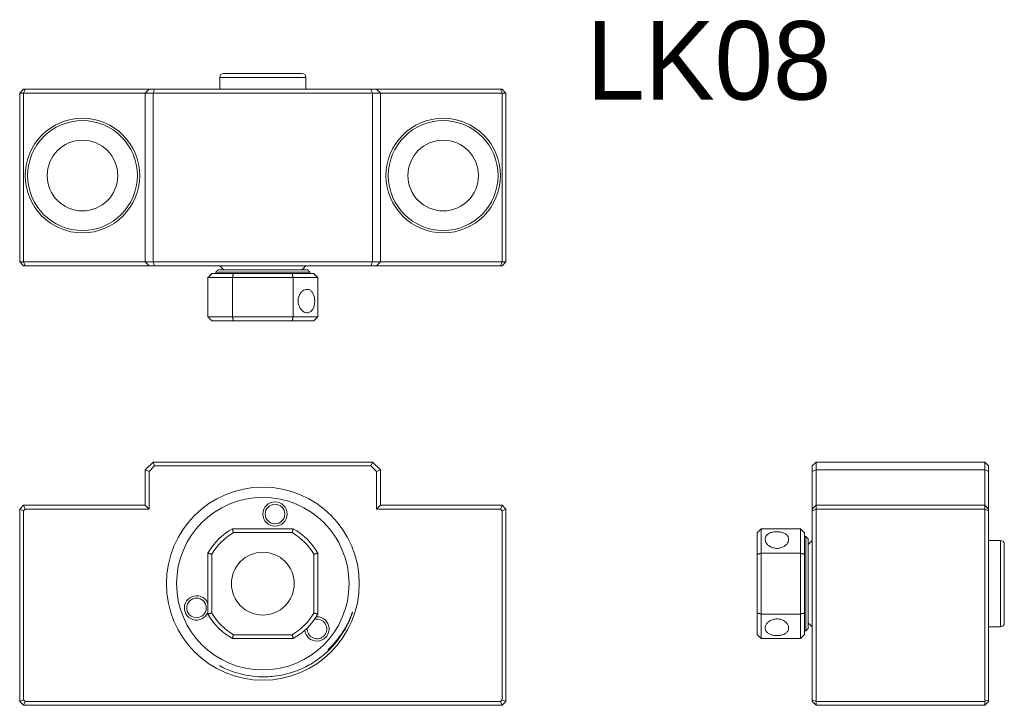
# Model space of a CAD drawing. Header units: millimetres. Extents: x 67 to 193, y 56 to 143.
import ezdxf

# ---------------------------------------------------------------- set-up
doc = ezdxf.new("R2010")
doc.units = ezdxf.units.MM

msp = doc.modelspace()

# ---------------------------------------------------------------- linework, layer by layer
at = {"color": 7, "linetype": 'Continuous', "lineweight": 15}
for p, q in [((103.5, 135.61), (92.5, 135.61)), ((93, 136.11), (103, 136.11)), ((67, 133.61), (67.5, 134.11)), ((67.5, 133.61), (67, 133.61)), ((67, 112.11), (67, 133.61)), ((67.5, 133.61), (67.7, 134.11)), ((67.5, 134.11), (67.7, 134.11)), ((83, 133.61), (67.5, 133.61)), ((67.5, 133.61), (67.5, 112.11)), ((67.7, 134.11), (83.5, 134.11)), ((83, 133.61), (83.5, 134.11)), ((84, 133.61), (83, 133.61)), ((83, 112.11), (83, 133.61)), ((83.5, 134.11), (84.2, 134.11)), ((84.2, 134.11), (84, 133.61)), ((112, 133.61), (84, 133.61)), ((84, 133.61), (84, 112.11)), ((84.2, 134.11), (111.79, 134.11)), ((111.79, 134.11), (112.5, 134.11)), ((111.79, 134.11), (112, 133.61)), ((113, 133.61), (112, 133.61)), ((112, 112.11), (112, 133.61)), ((112.5, 134.11), (113, 133.61)), ((112.5, 134.11), (128.29, 134.11)), ((113, 133.61), (113, 112.11)), ((128.5, 133.61), (113, 133.61)), ((128.29, 134.11), (128.5, 133.61)), ((128.29, 134.11), (128.5, 134.11)), ((128.5, 134.11), (129, 133.61)), ((129, 133.61), (128.5, 133.61)), ((128.5, 112.11), (128.5, 133.61)), ((129, 133.61), (129, 112.11)), ((67, 112.11), (67.5, 112.11)), ((67, 112.11), (67.5, 111.61)), ((67.5, 112.11), (83, 112.11)), ((67.7, 111.61), (67.5, 112.11)), ((83, 112.11), (84, 112.11)), ((83.5, 111.61), (83, 112.11)), ((84, 112.11), (112, 112.11)), ((84.2, 111.61), (84, 112.11)), ((111.79, 111.61), (112, 112.11)), ((112, 112.11), (113, 112.11)), ((112.5, 111.61), (113, 112.11)), ((113, 112.11), (128.5, 112.11)), ((128.5, 112.11), (128.29, 111.61)), ((128.5, 112.11), (129, 112.11)), ((129, 112.11), (128.5, 111.61)), ((67.7, 111.61), (67.5, 111.61)), ((83.5, 111.61), (67.7, 111.61)), ((84.2, 111.61), (83.5, 111.61)), ((111.79, 111.61), (84.2, 111.61)), ((91.5, 110.61), (94.25, 110.61)), ((104, 110.81), (92, 110.81)), ((92.3, 111.11), (103.7, 111.11)), ((94.25, 110.61), (101.74, 110.61)), ((101.74, 110.61), (104.5, 110.61)), ((112.5, 111.61), (111.79, 111.61)), ((128.29, 111.61), (112.5, 111.61)), ((128.5, 111.61), (128.29, 111.61)), ((94.12, 110.11), (91, 110.11)), ((91, 105.11), (91, 110.11)), ((101.87, 110.11), (94.12, 110.11)), ((94.12, 110.11), (94.12, 105.11)), ((101.87, 105.11), (101.87, 110.11)), ((105, 110.11), (101.87, 110.11)), ((105, 110.11), (105, 105.11)), ((91, 105.11), (94.12, 105.11)), ((94.25, 104.61), (91.5, 104.61)), ((94.12, 105.11), (101.87, 105.11)), ((101.74, 104.61), (94.25, 104.61)), ((104.5, 104.61), (101.74, 104.61)), ((101.87, 105.11), (105, 105.11)), ((83, 85.61), (84, 86.61)), ((83.5, 85.41), (83, 85.61)), ((83, 81.11), (83, 85.61)), ((84.2, 86.11), (83.5, 85.41)), ((83.5, 85.41), (83.5, 80.61)), ((84.2, 86.11), (84, 86.61)), ((84, 86.61), (112, 86.61)), ((111.79, 86.11), (84.2, 86.11)), ((111.79, 86.11), (112, 86.61)), ((112.5, 85.41), (111.79, 86.11)), ((112, 86.61), (113, 85.61)), ((112.5, 85.41), (113, 85.61)), ((112.5, 80.61), (112.5, 85.41)), ((113, 85.61), (113, 81.11)), ((168.05, 86.11), (168.55, 86.61)), ((168.05, 85.41), (168.05, 86.11)), ((168.05, 85.41), (168.55, 85.61)), ((168.05, 80.61), (168.05, 85.41)), ((168.55, 86.61), (168.55, 85.61)), ((168.55, 86.61), (190.05, 86.61)), ((168.55, 85.61), (168.55, 81.11)), ((190.05, 85.61), (168.55, 85.61)), ((190.05, 85.61), (190.05, 86.61)), ((190.55, 86.11), (190.05, 86.61)), ((190.05, 81.11), (190.05, 85.61)), ((190.55, 85.41), (190.05, 85.61)), ((190.55, 86.11), (190.55, 85.41)), ((190.55, 85.41), (190.55, 80.61)), ((67, 80.61), (67.5, 81.11)), ((67, 56.11), (67, 80.61)), ((67, 80.61), (67.5, 80.41)), ((67.7, 80.61), (67.5, 81.11)), ((67.5, 81.11), (83, 81.11)), ((67.7, 80.61), (67.5, 80.41)), ((67.5, 80.41), (67.5, 56.32)), ((83.5, 80.61), (67.7, 80.61)), ((83.5, 80.61), (83, 81.11)), ((112.5, 80.61), (113, 81.11)), ((128.29, 80.61), (112.5, 80.61)), ((113, 81.11), (128.5, 81.11)), ((128.5, 81.11), (128.29, 80.61)), ((128.5, 80.41), (128.29, 80.61)), ((128.5, 81.11), (129, 80.61)), ((129, 80.61), (128.5, 80.41)), ((128.5, 56.32), (128.5, 80.41)), ((129, 80.61), (129, 56.11)), ((168.55, 81.11), (168.05, 80.61)), ((168.55, 80.61), (168.05, 80.41)), ((168.05, 80.41), (168.05, 80.61)), ((168.05, 56.32), (168.05, 80.41)), ((168.55, 81.11), (168.55, 80.61)), ((168.55, 81.11), (190.05, 81.11)), ((190.05, 80.61), (168.55, 80.61)), ((168.55, 80.61), (168.55, 56.11)), ((190.05, 80.61), (190.05, 81.11)), ((190.55, 80.61), (190.05, 81.11)), ((190.05, 56.11), (190.05, 80.61)), ((190.55, 80.41), (190.05, 80.61)), ((190.55, 80.61), (190.55, 80.41)), ((190.55, 80.41), (190.55, 56.32)), ((94.12, 78.11), (101.87, 78.11)), ((161.55, 78.11), (161.55, 74.99)), ((161.55, 78.11), (166.55, 78.11)), ((166.55, 74.99), (166.55, 78.11)), ((101.74, 77.61), (94.25, 77.61)), ((161.05, 74.85), (161.05, 77.61)), ((167.05, 77.61), (167.05, 74.85)), ((167.25, 66.87), (167.25, 77.11)), ((167.55, 76.81), (167.55, 67.08)), ((192.05, 65.61), (192.05, 76.61)), ((192.55, 76.11), (192.55, 66.11)), ((91, 67.24), (91, 74.99)), ((91.5, 74.85), (91.5, 67.37)), ((104.5, 67.37), (104.5, 74.85)), ((105, 74.99), (105, 67.24)), ((161.05, 67.37), (161.05, 74.85)), ((161.55, 74.99), (161.55, 67.24)), ((166.55, 74.99), (161.55, 74.99)), ((166.55, 67.24), (166.55, 74.99)), ((167.05, 74.85), (167.05, 67.37)), ((161.05, 64.61), (161.05, 67.37)), ((161.55, 67.24), (166.55, 67.24)), ((161.55, 67.24), (161.55, 64.11)), ((166.55, 64.11), (166.55, 67.24)), ((167.05, 67.37), (167.05, 64.61)), ((167.25, 65.11), (167.25, 66.87)), ((167.55, 67.08), (167.55, 65.41)), ((101.87, 64.11), (94.12, 64.11)), ((94.25, 64.61), (101.74, 64.61)), ((166.55, 64.11), (161.55, 64.11)), ((67, 56.11), (67.5, 56.32)), ((67.5, 55.61), (67, 56.11)), ((67.5, 56.32), (67.7, 56.11)), ((67.5, 55.61), (67.7, 56.11)), ((128.5, 55.61), (67.5, 55.61)), ((67.7, 56.11), (128.29, 56.11)), ((128.29, 56.11), (128.5, 56.32)), ((128.5, 55.61), (128.29, 56.11)), ((129, 56.11), (128.5, 56.32)), ((129, 56.11), (128.5, 55.61)), ((168.55, 56.11), (168.05, 56.32)), ((168.05, 56.11), (168.05, 56.32)), ((168.55, 55.61), (168.05, 56.11)), ((168.55, 56.11), (168.55, 55.61)), ((168.55, 56.11), (190.05, 56.11)), ((190.05, 55.61), (168.55, 55.61)), ((190.55, 56.32), (190.05, 56.11)), ((190.05, 55.61), (190.05, 56.11)), ((190.05, 55.61), (190.55, 56.11)), ((190.55, 56.32), (190.55, 56.11))]:
    msp.add_line(p, q, dxfattribs=at)
at = {"color": 7, "linetype": 'Continuous', "lineweight": 15, "flags": 128}
msp.add_lwpolyline([(104.79, 66.88), (104.88, 66.89), (105.17, 66.87)], dxfattribs=at)
at = {"color": 7, "linetype": 'Continuous', "lineweight": 15}
for centre, radius in [((75, 123.11), 7.3), ((75, 123.11), 7), ((121, 123.11), 7.3), ((121, 123.11), 7), ((75, 123.11), 4.5), ((121, 123.11), 4.5), ((98, 71.11), 12.3), ((98, 71.11), 11), ((99.55, 79.98), 1.55), ((99.55, 79.98), 1.25), ((98, 71.11), 4), ((89.54, 68.02), 1.25)]:
    msp.add_circle(centre, radius, dxfattribs=at)
for centre, radius, start, end in [((93, 135.61), 0.5, 90, 180), ((103, 135.61), 0.5, 0, 90), ((98, 71.11), 8, 118.955, 151.045), ((98, 71.11), 8, 28.955, 61.045), ((98, 71.11), 7.5, 119.9264, 150.0736), ((98, 71.11), 7.5, 29.9264, 60.0736), ((192.05, 76.11), 0.5, 0, 90), ((89.54, 68.02), 1.55, 80.0852, 339.5851), ((89.54, 68.02), 1.55, 20.4149, 80.0852), ((98, 71.11), 8, 208.955, 241.045), ((98, 71.11), 7.5, 209.9264, 240.0736), ((98, 71.11), 7.5, 299.9264, 330.0736), ((98, 71.11), 8, 298.955, 331.045), ((104.9, 65.34), 1.55, 186.0237, 80.0852), ((104.9, 65.34), 1.25, 174.4967, 105.6737), ((98, 71.11), 12, 330.3215, 342.2774), ((192.05, 66.11), 0.5, 270, 0)]:
    msp.add_arc(centre, radius, start, end, dxfattribs=at)
for points in [[(92.5, 135.61), (92.5, 134.11)], [(103.5, 134.11), (103.5, 135.61)], [(91.5, 110.61), (91, 110.11)], [(92.3, 111.11), (92, 110.81)], [(92, 110.81), (92, 110.61)], [(92.5, 111.61), (93, 111.11)], [(94.12, 110.11), (94.25, 110.61)], [(101.87, 110.11), (101.74, 110.61)], [(103, 111.11), (103.5, 111.61)], [(104, 110.81), (103.7, 111.11)], [(104, 110.61), (104, 110.81)], [(105, 110.11), (104.5, 110.61)], [(91, 105.11), (91.5, 104.61)], [(94.12, 105.11), (94.25, 104.61)], [(101.87, 105.11), (101.74, 104.61)], [(104.5, 104.61), (105, 105.11)], [(94.12, 78.11), (94.25, 77.61)], [(101.87, 78.11), (101.74, 77.61)], [(161.55, 78.11), (161.05, 77.61)], [(166.55, 78.11), (167.05, 77.61)], [(167.25, 77.11), (167.05, 77.11)], [(167.55, 76.81), (167.25, 77.11)], [(168.05, 76.61), (167.55, 76.11)], [(192.05, 76.61), (190.55, 76.61)], [(91, 74.99), (91.5, 74.85)], [(104.5, 74.85), (105, 74.99)], [(161.05, 74.85), (161.55, 74.99)], [(166.55, 74.99), (167.05, 74.85)], [(91, 67.24), (91.5, 67.37)], [(104.5, 67.37), (105, 67.24)], [(161.05, 67.37), (161.55, 67.24)], [(166.55, 67.24), (167.05, 67.37)], [(167.25, 65.11), (167.55, 65.41)], [(167.55, 66.11), (168.05, 65.61)], [(190.55, 65.61), (192.05, 65.61)], [(94.25, 64.61), (94.12, 64.11)], [(101.74, 64.61), (101.87, 64.11)], [(161.05, 64.61), (161.55, 64.11)], [(167.05, 64.61), (166.55, 64.11)], [(167.05, 65.11), (167.25, 65.11)]]:
    msp.add_open_spline(points, degree=1, dxfattribs=at)
for points, knots in [([(103.65, 108.61), (103.77, 108.6), (104, 108.57), (104.28, 108.31), (104.49, 107.94), (104.61, 107.46), (104.62, 106.95), (104.55, 106.46), (104.37, 106.05), (104.12, 105.75), (103.79, 105.6), (103.43, 105.62), (103.07, 105.81), (102.76, 106.14), (102.55, 106.58), (102.47, 107.09), (102.53, 107.59), (102.73, 108.04), (103.02, 108.39), (103.35, 108.58), (103.56, 108.61), (103.65, 108.61)], [0, 0, 0, 0, 0.053053, 0.106083, 0.159681, 0.213696, 0.267079, 0.319767, 0.372777, 0.42662, 0.480521, 0.533626, 0.586323, 0.639602, 0.693582, 0.74729, 0.800148, 0.852915, 0.906478, 0.960495, 1, 1, 1, 1]), ([(165.05, 76.77), (165.03, 76.65), (165, 76.41), (164.75, 76.06), (164.37, 75.79), (163.9, 75.62), (163.39, 75.59), (162.9, 75.71), (162.48, 75.95), (162.18, 76.27), (162.03, 76.64), (162.05, 77), (162.24, 77.3), (162.57, 77.54), (163.02, 77.69), (163.52, 77.75), (164.02, 77.7), (164.47, 77.57), (164.82, 77.34), (165.02, 77.06), (165.04, 76.86), (165.05, 76.77)], [0, 0, 0, 0, 0.053053, 0.106083, 0.159681, 0.213696, 0.267079, 0.319767, 0.372777, 0.42662, 0.480521, 0.533626, 0.586323, 0.639602, 0.693582, 0.74729, 0.800148, 0.852915, 0.906478, 0.960495, 1, 1, 1, 1]), ([(92.46, 60.67), (92.54, 60.63), (92.9, 60.42), (93.69, 60.07), (94.84, 59.67), (96.14, 59.38), (97.35, 59.24), (98.44, 59.23), (99.54, 59.31), (100.74, 59.51), (102.02, 59.88), (103.15, 60.34), (104.12, 60.86), (105.05, 61.46), (106.01, 62.22), (106.97, 63.17), (107.79, 64.19), (108.47, 65.26), (109.03, 66.35), (109.31, 67.13), (109.44, 67.51)], [0, 0, 0, 0, 0.013127, 0.06017, 0.12372, 0.187472, 0.251022, 0.298063, 0.345105, 0.408634, 0.472363, 0.535892, 0.583356, 0.63082, 0.694938, 0.75926, 0.823378, 0.882199, 0.941177, 1, 1, 1, 1]), ([(109.44, 67.51), (109.25, 67.03), (108.9, 66.13), (108.2, 64.91), (107.4, 63.84), (106.76, 63.11), (106.37, 62.77), (106.31, 62.72)], [0, 0, 0, 0, 0.268289, 0.498497, 0.72942, 0.959583, 1, 1, 1, 1]), ([(162.05, 65.46), (162.06, 65.58), (162.1, 65.82), (162.35, 66.16), (162.73, 66.44), (163.2, 66.61), (163.71, 66.63), (164.2, 66.52), (164.62, 66.28), (164.92, 65.95), (165.06, 65.59), (165.04, 65.23), (164.85, 64.92), (164.52, 64.68), (164.08, 64.53), (163.58, 64.48), (163.07, 64.52), (162.62, 64.66), (162.28, 64.89), (162.08, 65.16), (162.06, 65.37), (162.05, 65.46)], [0, 0, 0, 0, 0.053053, 0.106083, 0.159681, 0.213695, 0.267079, 0.319767, 0.372777, 0.42662, 0.480521, 0.533626, 0.586323, 0.639602, 0.693582, 0.74729, 0.800148, 0.852915, 0.906478, 0.960495, 1, 1, 1, 1])]:
    msp.add_open_spline(points, degree=3, knots=knots, dxfattribs=at)

# ---------------------------------------------------------------- texts
at = {"insert": (139.25, 142.79), "char_height": 10, "width": 48.5382, "attachment_point": 1}
msp.add_mtext('LK08', dxfattribs=at)

doc.saveas('drawing.dxf')
